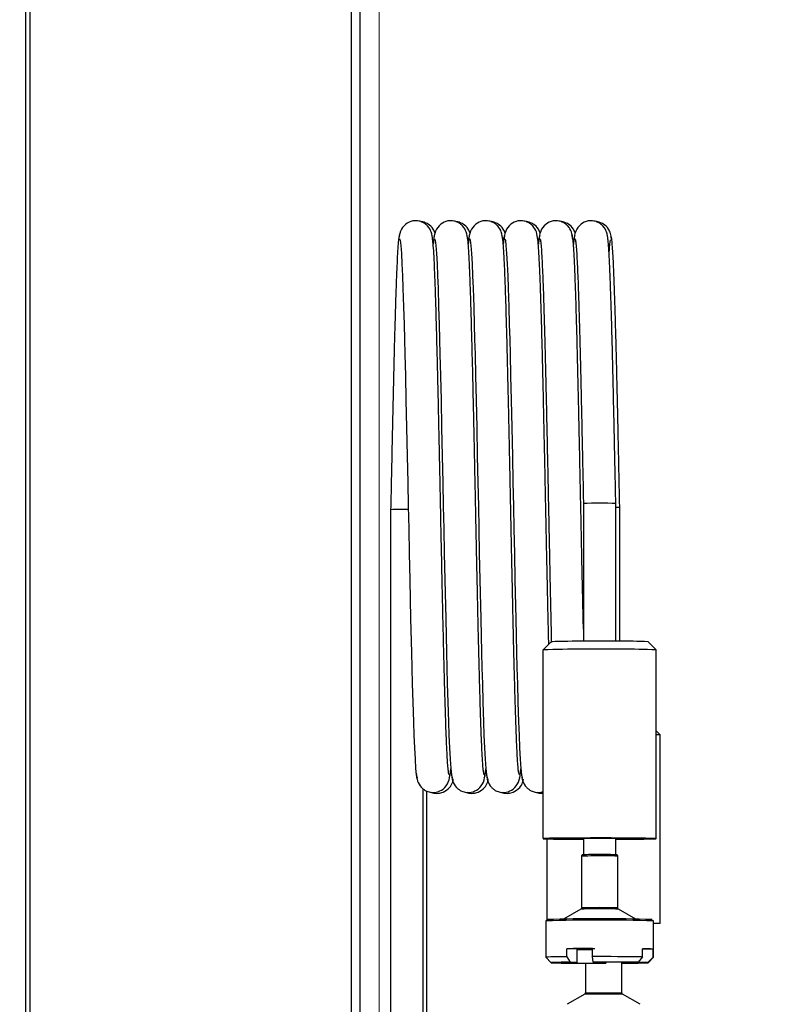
# Paper-space layout 'Specification Drawing' of a CAD drawing. Header units: millimetres. Extents: x 0 to 420, y 0 to 297.
# Tile 23 of 38: x 123 to 139, y 189 to 209. Entities that reach past the tile are written whole.
import ezdxf

# ---------------------------------------------------------------- set-up
doc = ezdxf.new("R2010")
doc.units = ezdxf.units.MM
doc.styles.add('SLDTEXTSTYLE0', font='TXT', dxfattribs={"width": 0.75})
doc.dimstyles.new('SLDDIMSTYLE2', dxfattribs={"dimtxt": 3.5, "dimasz": 3.302, "dimexe": 0, "dimexo": 0.0625, "dimgap": 0.875, "dimtad": 1, "dimlfac": 9, "dimrnd": 1e-09, "dimzin": 12, "dimdsep": 46, "dimtxsty": 'SLDTEXTSTYLE0', "dimsah": 1, "dimcen": 0.09, "dimadec": 0, "dimazin": 3, "dimtfac": 1, "dimtofl": 0, "dimtmove": 0, "dimatfit": 3, "dimfxl": 0, "dimfrac": 2, "dimtolj": 1, "dimtzin": 12, "dimarcsym": 0})
doc.dimstyles.new('SLDDIMSTYLE9', dxfattribs={"dimtxt": 3.5, "dimasz": 3.302, "dimexe": 0, "dimexo": 0.0625, "dimgap": 0.875, "dimtad": 1, "dimdec": 0, "dimlfac": 9, "dimrnd": 1e-09, "dimzin": 12, "dimdsep": 46, "dimtxsty": 'SLDTEXTSTYLE0', "dimsah": 1, "dimcen": 0.09, "dimadec": 0, "dimazin": 3, "dimtfac": 1, "dimtdec": 0, "dimtofl": 0, "dimtmove": 0, "dimatfit": 3, "dimfxl": 0, "dimfrac": 2, "dimtolj": 1, "dimtzin": 12, "dimarcsym": 0})

# ---------------------------------------------------------------- blocks, each defined once
blk = doc.blocks.new('_D_13')
at = {"color": 8, "linetype": 'Continuous', "lineweight": 0}
for p, q in [((67.578, 210.837), (67.578, 271.817)), ((130.793, 187.882), (130.793, 271.817)), ((130.793, 270.817), (67.578, 270.817))]:
    blk.add_line(p, q, dxfattribs=at)
at = {"color": 8, "linetype": 'Continuous', "lineweight": 18}
for points in [[(67.578, 270.817), (70.88, 270.309), (70.88, 271.325)], [(130.793, 270.817), (127.491, 271.325), (127.491, 270.309)]]:
    blk.add_solid(points, dxfattribs=at)
at = {"color": 8, "linetype": 'Continuous', "lineweight": 18, "char_height": 3.5, "attachment_point": 1, "style": 'SLDTEXTSTYLE0'}
for s, insert in [('570', (90.528, 275.33)), ('mm', (98.287, 275.33)), ('DEPTH', (91.826, 269.774))]:
    blk.add_mtext(s, dxfattribs=dict(at, insert=insert))
blk = doc.blocks.new('_D_14')
at = {"color": 8, "linetype": 'Continuous', "lineweight": 0}
for p, q in [((131.456, 259.237), (148.303, 259.237)), ((147.303, 259.237), (147.303, 178.593)), ((122.718, 178.593), (148.303, 178.593))]:
    blk.add_line(p, q, dxfattribs=at)
at = {"color": 8, "linetype": 'Continuous', "lineweight": 18}
for points in [[(147.303, 259.237), (146.795, 255.935), (147.811, 255.935)], [(147.303, 178.593), (147.811, 181.895), (146.795, 181.895)]]:
    blk.add_solid(points, dxfattribs=at)
at = {"color": 8, "linetype": 'Continuous', "lineweight": 18, "char_height": 3.5, "attachment_point": 1, "rotation": 90, "style": 'SLDTEXTSTYLE0'}
for s, insert in [('720 - 750mm', (142.79, 205.434)), ('HEIGHT', (148.346, 211.639))]:
    blk.add_mtext(s, dxfattribs=dict(at, insert=insert))

psp = doc.layouts.new('Specification Drawing')

# ---------------------------------------------------------------- linework, layer by layer
at = {"color": 7, "linetype": 'Continuous', "lineweight": 25}
for p, q in [((130.3893, 252.042), (130.3893, 185.8036)), ((123.6004, 185.8036), (123.6004, 251.859)), ((130.2116, 251.911), (130.2116, 185.8036)), ((123.5004, 251.5825), (123.5004, 182.6377)), ((135.0002, 199.2978), (135.0002, 196.4595)), ((135.6669, 196.4595), (135.6669, 199.2978)), ((135.7482, 199.2148), (135.6669, 199.2148)), ((135.7482, 196.4591), (135.7482, 199.2148)), ((131.028, 199.1699), (131.028, 186.393)), ((134.3336, 196.4488), (134.167, 196.2822)), ((136.5001, 196.2822), (136.3335, 196.4488)), ((134.1669, 196.282), (134.1669, 192.3934)), ((136.5002, 192.3934), (136.5002, 196.282)), ((136.5816, 194.5321), (136.5002, 194.6134)), ((136.5816, 194.5321), (136.5002, 194.5321)), ((136.5816, 190.6432), (136.5816, 194.5321)), ((131.6947, 186.393), (131.6947, 193.4203)), ((131.776, 186.437), (131.776, 193.3731)), ((134.2482, 192.3885), (134.2482, 190.7018)), ((135.0002, 192.3993), (135.0002, 192.0611)), ((135.6669, 192.0611), (135.6669, 192.3993)), ((134.9596, 192.0323), (134.9596, 190.9651)), ((135.7076, 190.9651), (135.7076, 192.0323)), ((134.9457, 190.9411), (134.5902, 190.7359)), ((136.0769, 190.7359), (135.7214, 190.9411)), ((134.2224, 190.699), (134.2224, 189.9491)), ((136.4447, 189.9491), (136.4447, 190.699)), ((136.5816, 190.6432), (136.4447, 190.6432)), ((134.6575, 189.9592), (134.6575, 190.1259)), ((134.8738, 190.1227), (134.6575, 190.1259)), ((134.8738, 189.8449), (134.8738, 190.1227)), ((134.8817, 190.1224), (134.8738, 190.1222)), ((134.8738, 190.1218), (134.9118, 190.1216)), ((134.8905, 190.121), (134.8738, 190.1211)), ((134.8738, 190.1205), (134.8905, 190.121)), ((134.908, 190.1181), (134.8738, 190.1183)), ((134.8738, 190.1176), (134.8867, 190.1175)), ((134.8742, 190.1155), (134.8738, 190.1155)), ((134.8738, 190.1148), (134.9042, 190.1147)), ((134.8738, 190.1138), (134.8829, 190.1141)), ((134.8829, 190.1141), (134.8738, 190.1141)), ((134.8917, 190.1127), (134.8738, 190.1122)), ((134.8738, 190.1121), (134.9217, 190.1118)), ((134.9005, 190.1112), (134.8738, 190.1114)), ((134.8738, 190.1107), (134.8792, 190.1107)), ((134.9255, 190.1153), (134.8742, 190.1155)), ((134.8992, 190.1196), (134.878, 190.119)), ((134.878, 190.119), (134.9293, 190.1187)), ((134.8792, 190.1113), (134.8792, 190.1107)), ((134.8792, 190.1107), (134.9005, 190.1112)), ((134.933, 190.1222), (134.8817, 190.1224)), ((134.8867, 190.1182), (134.8867, 190.1175)), ((134.8867, 190.1175), (134.908, 190.1181)), ((134.943, 190.1124), (134.8917, 190.1127)), ((134.9167, 190.1167), (134.8955, 190.1161)), ((134.8955, 190.1161), (134.9468, 190.1159)), ((134.9505, 190.1193), (134.8992, 190.1196)), ((134.9042, 190.1154), (134.9042, 190.1147)), ((134.9042, 190.1147), (134.9255, 190.1153)), ((134.9118, 190.1223), (134.9118, 190.1216)), ((134.9118, 190.1216), (134.933, 190.1222)), ((134.9343, 190.1139), (134.913, 190.1133)), ((134.913, 190.1133), (134.9643, 190.113)), ((134.9681, 190.1165), (134.9167, 190.1167)), ((134.9418, 190.1207), (134.9205, 190.1201)), ((134.9205, 190.1201), (134.9718, 190.1199)), ((134.9217, 190.1125), (134.9217, 190.1118)), ((134.9217, 190.1118), (134.943, 190.1124)), ((134.9293, 190.1194), (134.9293, 190.1187)), ((134.9293, 190.1187), (134.9505, 190.1193)), ((134.9518, 190.111), (134.9305, 190.1104)), ((134.9305, 190.1104), (134.9818, 190.1102)), ((134.9856, 190.1136), (134.9343, 190.1139)), ((134.9593, 190.1179), (134.938, 190.1173)), ((134.938, 190.1173), (134.9893, 190.1171)), ((134.9931, 190.1205), (134.9418, 190.1207)), ((134.9468, 190.1166), (134.9468, 190.1159)), ((134.9468, 190.1159), (134.9681, 190.1165)), ((135.0031, 190.1108), (134.9518, 190.111)), ((134.9768, 190.115), (134.9555, 190.1144)), ((134.9555, 190.1144), (135.0069, 190.1142)), ((135.0106, 190.1176), (134.9593, 190.1179)), ((134.9844, 190.1219), (134.9631, 190.1213)), ((134.9631, 190.1213), (135.0144, 190.1211)), ((134.9643, 190.1137), (134.9643, 190.113)), ((134.9643, 190.113), (134.9856, 190.1136)), ((134.9718, 190.1206), (134.9718, 190.1199)), ((134.9718, 190.1199), (134.9931, 190.1205)), ((134.9943, 190.1122), (134.9731, 190.1116)), ((134.9731, 190.1116), (135.0244, 190.1113)), ((135.0281, 190.1148), (134.9768, 190.115)), ((135.0019, 190.1191), (134.9806, 190.1185)), ((134.9806, 190.1185), (135.0319, 190.1182)), ((134.9818, 190.1109), (134.9818, 190.1102)), ((134.9818, 190.1102), (135.0031, 190.1108)), ((135.0357, 190.1217), (134.9844, 190.1219)), ((134.9893, 190.1177), (134.9893, 190.1171)), ((134.9893, 190.1171), (135.0106, 190.1176)), ((135.0457, 190.1119), (134.9943, 190.1122)), ((135.0194, 190.1162), (134.9981, 190.1156)), ((134.9981, 190.1156), (135.0494, 190.1154)), ((135.0532, 190.1188), (135.0019, 190.1191)), ((135.0269, 190.1231), (135.0056, 190.1225)), ((135.0056, 190.1225), (135.057, 190.1223)), ((135.0069, 190.1149), (135.0069, 190.1142)), ((135.0069, 190.1142), (135.0281, 190.1148)), ((135.0144, 190.1218), (135.0144, 190.1211)), ((135.0144, 190.1211), (135.0357, 190.1217)), ((135.0369, 190.1134), (135.0156, 190.1128)), ((135.0156, 190.1128), (135.0669, 190.1125)), ((135.0707, 190.116), (135.0194, 190.1162)), ((135.0444, 190.1202), (135.0231, 190.1197)), ((135.0231, 190.1197), (135.0745, 190.1194)), ((135.0244, 190.112), (135.0244, 190.1113)), ((135.0244, 190.1113), (135.0457, 190.1119)), ((135.0782, 190.1229), (135.0269, 190.1231)), ((135.0319, 190.1189), (135.0319, 190.1182)), ((135.0319, 190.1182), (135.0532, 190.1188)), ((135.0544, 190.1105), (135.0331, 190.1099)), ((135.0331, 190.1099), (135.0844, 190.1097)), ((135.0882, 190.1131), (135.0369, 190.1134)), ((135.0619, 190.1174), (135.0407, 190.1168)), ((135.0407, 190.1168), (135.092, 190.1166)), ((135.0957, 190.12), (135.0444, 190.1202)), ((135.0494, 190.1161), (135.0494, 190.1154)), ((135.0494, 190.1154), (135.0707, 190.116)), ((135.1057, 190.1103), (135.0544, 190.1105)), ((135.057, 190.123), (135.057, 190.1223)), ((135.057, 190.1223), (135.0782, 190.1229)), ((135.0795, 190.1145), (135.0582, 190.114)), ((135.0582, 190.114), (135.1095, 190.1137)), ((135.1133, 190.1172), (135.0619, 190.1174)), ((135.087, 190.1214), (135.0657, 190.1208)), ((135.0657, 190.1208), (135.117, 190.1206)), ((135.0669, 190.1132), (135.0669, 190.1125)), ((135.0669, 190.1125), (135.0882, 190.1131)), ((135.0745, 190.1201), (135.0745, 190.1194)), ((135.0745, 190.1194), (135.0957, 190.12)), ((135.097, 190.1117), (135.0757, 190.1111)), ((135.0757, 190.1111), (135.127, 190.1109)), ((135.1308, 190.1143), (135.0795, 190.1145)), ((135.1045, 190.1186), (135.0832, 190.118)), ((135.0832, 190.118), (135.1345, 190.1177)), ((135.0844, 190.1104), (135.0844, 190.1097)), ((135.0844, 190.1097), (135.1057, 190.1103)), ((135.1383, 190.1212), (135.087, 190.1214)), ((135.092, 190.1173), (135.092, 190.1166)), ((135.092, 190.1166), (135.1133, 190.1172)), ((135.1483, 190.1114), (135.097, 190.1117)), ((135.122, 190.1157), (135.1007, 190.1151)), ((135.1007, 190.1151), (135.1521, 190.1149)), ((135.1558, 190.1183), (135.1045, 190.1186)), ((135.1296, 190.1226), (135.1083, 190.122)), ((135.1083, 190.122), (135.1596, 190.1218)), ((135.1095, 190.1144), (135.1095, 190.1137)), ((135.1095, 190.1137), (135.1308, 190.1143)), ((135.117, 190.1213), (135.117, 190.1206)), ((135.117, 190.1206), (135.1383, 190.1212)), ((135.1395, 190.1129), (135.1183, 190.1123)), ((135.1183, 190.1123), (135.1696, 190.112)), ((135.1733, 190.1155), (135.122, 190.1157)), ((135.1471, 190.1198), (135.1258, 190.1192)), ((135.1258, 190.1192), (135.1771, 190.1189)), ((135.127, 190.1115), (135.127, 190.1109)), ((135.127, 190.1109), (135.1483, 190.1114)), ((135.1809, 190.1224), (135.1296, 190.1226)), ((135.1345, 190.1184), (135.1345, 190.1177)), ((135.1345, 190.1177), (135.1558, 190.1183)), ((135.157, 190.11), (135.1358, 190.1094)), ((135.1358, 190.1094), (135.1871, 190.1092)), ((135.189, 190.1126), (135.1395, 190.1129)), ((135.1646, 190.1169), (135.1433, 190.1163)), ((135.1433, 190.1163), (135.189, 190.1161)), ((135.189, 190.1196), (135.1471, 190.1198)), ((135.1721, 190.1238), (135.1508, 190.1232)), ((135.1508, 190.1232), (135.189, 190.123)), ((135.1521, 190.1156), (135.1521, 190.1149)), ((135.1521, 190.1149), (135.1733, 190.1155)), ((135.189, 190.1099), (135.157, 190.11)), ((135.1596, 190.1225), (135.1596, 190.1218)), ((135.1596, 190.1218), (135.1809, 190.1224)), ((135.1821, 190.1141), (135.1608, 190.1135)), ((135.1608, 190.1135), (135.189, 190.1133)), ((135.189, 190.1168), (135.1646, 190.1169)), ((135.189, 190.1209), (135.1683, 190.1203)), ((135.1683, 190.1203), (135.189, 190.1203)), ((135.1696, 190.1127), (135.1696, 190.112)), ((135.1696, 190.112), (135.189, 190.1126)), ((135.189, 190.1237), (135.1721, 190.1238)), ((135.1771, 190.1196), (135.1771, 190.1189)), ((135.1771, 190.1189), (135.189, 190.1193)), ((135.189, 190.1109), (135.1783, 190.1106)), ((135.1783, 190.1106), (135.189, 190.1106)), ((135.189, 190.114), (135.1821, 190.1141)), ((135.189, 190.1176), (135.1859, 190.1175)), ((135.1859, 190.1175), (135.189, 190.1175)), ((135.1871, 190.1099), (135.1871, 190.1092)), ((135.1871, 190.1092), (135.189, 190.1092)), ((135.189, 189.9618), (135.189, 190.1284)), ((136.2153, 189.9569), (136.2153, 190.1235)), ((136.4352, 190.1174), (136.2153, 190.1171)), ((136.4352, 189.9508), (136.4352, 190.1174)), ((134.2225, 189.949), (134.3336, 189.8379)), ((134.6575, 189.9592), (134.7251, 189.8471)), ((135.2034, 189.8494), (135.189, 189.9618)), ((136.2153, 189.9569), (136.1271, 189.845)), ((136.325, 189.8395), (136.4352, 189.9508)), ((136.3335, 189.8379), (136.4446, 189.949)), ((136.4352, 189.9508), (136.4447, 189.9491)), ((134.3421, 189.8365), (134.5844, 189.8369)), ((134.5353, 189.8368), (134.54, 189.831)), ((134.7339, 189.8327), (134.54, 189.831)), ((134.5844, 189.8369), (134.5844, 189.8391)), ((134.8738, 189.8449), (134.7251, 189.8471)), ((134.7339, 189.8327), (134.7339, 189.8433)), ((135.0409, 189.827), (135.0409, 189.2148)), ((135.2034, 189.8494), (135.2352, 189.8466)), ((135.4319, 189.8294), (135.4319, 189.8466)), ((135.4637, 189.8266), (135.4319, 189.8294)), ((135.4637, 189.8266), (135.4663, 189.8466)), ((135.7889, 189.2148), (135.7889, 189.8449)), ((135.7933, 189.8311), (135.7933, 189.8449)), ((135.7933, 189.8311), (135.942, 189.8289)), ((135.9332, 189.8433), (136.1271, 189.845)), ((136.0827, 189.8391), (136.0827, 189.8446)), ((136.325, 189.8395), (136.0827, 189.8391)), ((135.027, 189.1907), (134.6625, 188.9802)), ((135.8028, 189.1907), (135.027, 189.1907)), ((135.0409, 189.2148), (135.7889, 189.2148)), ((136.1674, 188.9802), (135.8028, 189.1907))]:
    psp.add_line(p, q, dxfattribs=at)
at = {"color": 7, "linetype": 'Continuous', "lineweight": 25, "flags": 128}
for points in [[(131.2122, 204.7501), (131.2246, 204.7226), (131.2376, 204.6141), (131.2499, 204.4454), (131.2615, 204.232), (131.2722, 203.9901), (131.2818, 203.7344), (131.2944, 203.35), (131.305, 202.9881), (131.3136, 202.6744), (131.3214, 202.3763), (131.3322, 201.9298), (131.3437, 201.427), (131.3562, 200.8621), (131.3688, 200.2755), (131.3802, 199.7324), (131.3902, 199.2428), (131.3998, 198.7775), (131.4104, 198.2698), (131.4221, 197.7245), (131.4397, 196.9231), (131.4561, 196.2254), (131.464, 195.9144), (131.4728, 195.584), (131.4838, 195.203), (131.4966, 194.7966), (131.5065, 194.524), (131.5175, 194.2633), (131.5295, 194.0293), (131.5423, 193.8381), (131.556, 193.7053), (131.5711, 193.648), (131.5711, 193.648)], [(131.9344, 204.7501), (131.9468, 204.7226), (131.9599, 204.6141), (131.9722, 204.4454), (131.9838, 204.232), (131.9944, 203.9901), (132.004, 203.7344), (132.0166, 203.35), (132.0273, 202.9881), (132.0359, 202.6744), (132.0436, 202.3763), (132.0545, 201.9298), (132.0659, 201.427), (132.0784, 200.8621), (132.091, 200.2755), (132.1024, 199.7324), (132.1125, 199.2428), (132.122, 198.7775), (132.1327, 198.2698), (132.1443, 197.7245), (132.162, 196.9231), (132.1783, 196.2254), (132.1862, 195.9144), (132.195, 195.584), (132.206, 195.203), (132.2188, 194.7966), (132.2287, 194.524), (132.2397, 194.2633), (132.2517, 194.0293), (132.2645, 193.8381), (132.2783, 193.7053), (132.2933, 193.648), (132.2933, 193.648)], [(132.6566, 204.7501), (132.669, 204.7226), (132.6821, 204.6141), (132.6944, 204.4454), (132.706, 204.232), (132.7166, 203.9901), (132.7263, 203.7344), (132.7388, 203.35), (132.7495, 202.9881), (132.7581, 202.6744), (132.7658, 202.3763), (132.7767, 201.9298), (132.7881, 201.427), (132.8006, 200.8621), (132.8132, 200.2755), (132.8246, 199.7324), (132.8347, 199.2428), (132.8442, 198.7775), (132.8549, 198.2698), (132.8666, 197.7245), (132.8842, 196.9231), (132.9006, 196.2254), (132.9084, 195.9144), (132.9173, 195.584), (132.9282, 195.203), (132.941, 194.7966), (132.9509, 194.524), (132.9619, 194.2633), (132.9739, 194.0293), (132.9868, 193.8381), (133.0005, 193.7053), (133.0155, 193.648), (133.0155, 193.648)], [(133.3789, 204.7501), (133.3913, 204.7226), (133.4043, 204.6141), (133.4166, 204.4454), (133.4282, 204.232), (133.4389, 203.9901), (133.4485, 203.7344), (133.461, 203.35), (133.4717, 202.9881), (133.4803, 202.6744), (133.488, 202.3763), (133.4989, 201.9298), (133.5104, 201.427), (133.5228, 200.8621), (133.5355, 200.2755), (133.5469, 199.7324), (133.5569, 199.2428), (133.5665, 198.7775), (133.5771, 198.2698), (133.5888, 197.7245), (133.6064, 196.9231), (133.6228, 196.2254), (133.6306, 195.9144), (133.6395, 195.584), (133.6504, 195.203), (133.6633, 194.7966), (133.6732, 194.524), (133.6842, 194.2633), (133.6962, 194.0293), (133.709, 193.8381), (133.7227, 193.7053), (133.7378, 193.648), (133.7378, 193.648)], [(135.6669, 199.2978), (135.6669, 199.2978), (135.6468, 199.2992), (135.5889, 199.3003), (135.5002, 199.3012), (135.3914, 199.3016), (135.2757, 199.3016), (135.1669, 199.3012), (135.0782, 199.3003), (135.0203, 199.2992), (135.0002, 199.2978), (135.0002, 199.2978)], [(135.7804, 192.4058), (135.5748, 192.4065), (135.361, 192.4068), (135.1462, 192.4066), (134.9378, 192.406), (134.7429, 192.405), (134.568, 192.4035), (134.4193, 192.4017), (134.3017, 192.3996), (134.2192, 192.3974), (134.1747, 192.3949), (134.1697, 192.3925), (134.2042, 192.39), (134.2773, 192.3877), (134.3863, 192.3855), (134.5275, 192.3837), (134.6962, 192.3821), (134.8867, 192.381), (135.0002, 192.3805)], [(135.0002, 192.3875), (134.9613, 192.3878), (134.8486, 192.3891), (134.7689, 192.3907), (134.7276, 192.3925), (134.7277, 192.3943), (134.7691, 192.3961), (134.8489, 192.3977), (134.9617, 192.399), (135.0999, 192.3999), (135.254, 192.4004), (135.4136, 192.4004), (135.5676, 192.3999)], [(135.5676, 192.3999), (135.7058, 192.399), (135.8185, 192.3977), (135.8982, 192.3961), (135.9395, 192.3943), (135.9394, 192.3925), (135.8981, 192.3907), (135.8182, 192.3891), (135.7054, 192.3878), (135.6669, 192.3875)], [(135.6669, 192.3805), (135.7293, 192.3807), (135.9243, 192.3818), (136.0991, 192.3832), (136.2478, 192.385), (136.3654, 192.3871), (136.4479, 192.3894), (136.4924, 192.3918), (136.4975, 192.3943), (136.4629, 192.3968), (136.3898, 192.3991), (136.2808, 192.4012), (136.1396, 192.4031), (135.9709, 192.4046), (135.7804, 192.4058)], [(134.7251, 189.8471), (134.6267, 189.8461), (134.5404, 189.845), (134.4677, 189.8438), (134.4098, 189.8424), (134.3677, 189.841), (134.3422, 189.8395), (134.3336, 189.838), (134.3421, 189.8365)], [(134.5844, 189.8369), (134.578, 189.838), (134.5845, 189.8391), (134.6038, 189.8402), (134.6356, 189.8413), (134.6794, 189.8423), (134.7343, 189.8433), (134.7995, 189.8441), (134.8738, 189.8449)], [(136.0827, 189.8391), (136.0891, 189.838), (136.0826, 189.8369), (136.0633, 189.8357), (136.0315, 189.8347), (135.9877, 189.8336), (135.9328, 189.8327), (135.8676, 189.8318), (135.7933, 189.8311)], [(135.942, 189.8289), (136.0404, 189.8299), (136.1267, 189.831), (136.1994, 189.8322), (136.2573, 189.8336), (136.2994, 189.835), (136.3249, 189.8365), (136.3336, 189.838), (136.325, 189.8395)]]:
    psp.add_lwpolyline(points, dxfattribs=at)
at = {"color": 7, "linetype": 'Continuous', "lineweight": 25}
for centre, radius, start, end in [((131.3057, 190.0563), 9.1179, 89.45614, 91.74558), ((135.2664, 164.674), 31.7885, 89.18854, 91.6815), ((135.8342, 185.2403), 11.2196, 87.44924, 90.60038), ((135.2304, 162.9005), 33.3984, 89.05627, 91.82471), ((135.8995, 182.313), 13.982, 87.53747, 90.48776), ((135.3092, 180.1923), 11.8451, 89.18933, 91.69165), ((135.4561, 182.8897), 9.174, 88.82324, 89.9372), ((135.5301, 188.4344), 3.6023, 87.177, 90.84822), ((135.3087, 178.3518), 12.5945, 89.21081, 91.65128), ((135.3335, 179.9248), 11.0466, 88.05942, 91.93987), ((135.5356, 187.0201), 3.9254, 87.28717, 90.78005), ((135.3336, 153.6029), 37.1127, 88.28438, 91.71562), ((135.3361, 154.2985), 36.4445, 88.30079, 91.70746), ((135.2778, 115.6696), 74.4589, 90.0684, 90.477361), ((135.2957, 139.4924), 50.6321, 90.0684, 90.47736), ((135.2837, 142.8581), 47.266, 90.11486, 90.49686), ((135.287, 237.9834), 47.8761, 269.50557, 269.8827), ((136.1905, 185.2766), 4.847, 87.1061, 89.70663), ((134.566, 184.5502), 5.4098, 89.03137, 93.64162), ((135.3709, 120.5659), 69.3961, 89.302799, 90.150217), ((135.2999, 252.2829), 62.4565, 269.302799, 270.150217), ((135.3082, 237.0186), 47.1894, 269.3028, 270.15022), ((135.3672, 127.3931), 62.4565, 89.302799, 90.150217), ((135.359, 142.6574), 47.1894, 89.3028, 90.15022), ((135.0131, 189.2148), 0.0278, 300, 0), ((135.8167, 189.2148), 0.0278, 180, 240)]:
    psp.add_arc(centre, radius, start, end, dxfattribs=at)
for points, knots in [([(131.893, 204.7333), (131.8877, 204.7854), (131.8783, 204.8778), (131.8168, 204.992), (131.7473, 205.0553), (131.6927, 205.0909), (131.6152, 205.1182), (131.5446, 205.1245), (131.4469, 205.1161), (131.3172, 205.0518), (131.2108, 204.8982), (131.1987, 204.7855), (131.1922, 204.7247)], [0, 0, 0, 0, 0.1780509, 0.3152531, 0.3674006, 0.4078958, 0.4616893, 0.4965793, 0.5421366, 0.6631884, 0.818084, 1, 1, 1, 1]), ([(131.9449, 204.8677), (131.9328, 204.8964), (131.9009, 204.9722), (131.8153, 205.0496), (131.7378, 205.0864), (131.673, 205.1018), (131.6536, 205.1018), (131.6506, 205.1018)], [0, 0, 0, 0, 0.2321165, 0.6132669, 0.8523393, 0.9766093, 1, 1, 1, 1]), ([(132.6152, 204.7333), (132.6099, 204.7854), (132.6005, 204.8778), (132.539, 204.992), (132.4695, 205.0553), (132.4149, 205.0909), (132.3374, 205.1182), (132.2668, 205.1245), (132.1691, 205.1161), (132.0394, 205.0518), (131.933, 204.8982), (131.921, 204.7855), (131.9144, 204.7247)], [0, 0, 0, 0, 0.1780509, 0.3152531, 0.3674006, 0.4078958, 0.4616893, 0.4965793, 0.5421366, 0.6631884, 0.818084, 1, 1, 1, 1]), ([(132.6671, 204.8677), (132.655, 204.8964), (132.6232, 204.9722), (132.5375, 205.0496), (132.46, 205.0864), (132.3952, 205.1018), (132.3758, 205.1018), (132.3728, 205.1018)], [0, 0, 0, 0, 0.2321165, 0.6132669, 0.8523393, 0.9766093, 1, 1, 1, 1]), ([(133.3374, 204.7333), (133.3321, 204.7854), (133.3228, 204.8778), (133.2612, 204.992), (133.1918, 205.0553), (133.1372, 205.0909), (133.0596, 205.1182), (132.989, 205.1245), (132.8914, 205.1161), (132.7616, 205.0518), (132.6553, 204.8982), (132.6432, 204.7855), (132.6367, 204.7247)], [0, 0, 0, 0, 0.1780509, 0.3152531, 0.3674006, 0.4078958, 0.4616893, 0.4965793, 0.5421366, 0.6631884, 0.818084, 1, 1, 1, 1]), ([(133.3893, 204.8677), (133.3773, 204.8964), (133.3454, 204.9722), (133.2598, 205.0496), (133.1823, 205.0864), (133.1174, 205.1018), (133.0981, 205.1018), (133.095, 205.1018)], [0, 0, 0, 0, 0.2321165, 0.6132669, 0.8523393, 0.9766093, 1, 1, 1, 1]), ([(134.0596, 204.7333), (134.0544, 204.7854), (134.045, 204.8778), (133.9834, 204.992), (133.914, 205.0553), (133.8594, 205.0909), (133.7818, 205.1182), (133.7112, 205.1245), (133.6136, 205.1161), (133.4838, 205.0518), (133.3775, 204.8982), (133.3654, 204.7855), (133.3589, 204.7247)], [0, 0, 0, 0, 0.1780509, 0.3152531, 0.3674006, 0.4078958, 0.4616893, 0.4965793, 0.5421366, 0.6631884, 0.818084, 1, 1, 1, 1]), ([(134.1115, 204.8677), (134.0995, 204.8964), (134.0676, 204.9722), (133.982, 205.0496), (133.9045, 205.0864), (133.8396, 205.1018), (133.8203, 205.1018), (133.8172, 205.1018)], [0, 0, 0, 0, 0.2321165, 0.6132669, 0.8523393, 0.9766093, 1, 1, 1, 1]), ([(134.7819, 204.7333), (134.7766, 204.7854), (134.7672, 204.8778), (134.7057, 204.992), (134.6362, 205.0553), (134.5816, 205.0909), (134.5041, 205.1182), (134.4335, 205.1245), (134.3358, 205.1161), (134.2061, 205.0518), (134.0997, 204.8982), (134.0876, 204.7855), (134.0811, 204.7247)], [0, 0, 0, 0, 0.1780509, 0.3152531, 0.3674006, 0.4078958, 0.4616893, 0.4965793, 0.5421366, 0.6631884, 0.818084, 1, 1, 1, 1]), ([(134.8338, 204.8677), (134.8217, 204.8964), (134.7898, 204.9722), (134.7042, 205.0496), (134.6267, 205.0864), (134.5619, 205.1018), (134.5425, 205.1018), (134.5394, 205.1018)], [0, 0, 0, 0, 0.2321165, 0.6132669, 0.8523393, 0.9766093, 1, 1, 1, 1]), ([(135.5041, 204.7333), (135.4988, 204.7854), (135.4894, 204.8778), (135.4279, 204.992), (135.3584, 205.0553), (135.3038, 205.0909), (135.2263, 205.1182), (135.1557, 205.1245), (135.058, 205.1161), (134.9283, 205.0518), (134.8219, 204.8982), (134.8099, 204.7855), (134.8033, 204.7247)], [0, 0, 0, 0, 0.1780509, 0.31525308, 0.3674006, 0.40789578, 0.46168934, 0.49657926, 0.54213656, 0.66318841, 0.818084, 1, 1, 1, 1]), ([(135.5778, 204.7492), (135.5737, 204.7877), (135.5659, 204.8601), (135.511, 204.9698), (135.4269, 205.0498), (135.3489, 205.0864), (135.2841, 205.1018), (135.2647, 205.1018), (135.2617, 205.1018)], [0, 0, 0, 0, 0.21681748, 0.40743651, 0.7015642, 0.88605263, 0.98194981, 1, 1, 1, 1]), ([(131.21, 204.8198), (131.2052, 204.8082), (131.1957, 204.7852), (131.1821, 204.6518), (131.1687, 204.4554), (131.1556, 204.1963), (131.1428, 203.8853), (131.1307, 203.5313), (131.1189, 203.1423), (131.106, 202.6809), (131.0924, 202.1457), (131.0784, 201.5406), (131.065, 200.9307), (131.052, 200.3267), (131.0397, 199.74), (131.0318, 199.3562), (131.028, 199.1699)], [0, 0, 0, 0, 0.0776003, 0.1526673, 0.225904, 0.2975418, 0.3671219, 0.4342636, 0.4995108, 0.5631581, 0.6449417, 0.7226787, 0.7970664, 0.8683721, 0.9361301, 1, 1, 1, 1]), ([(132.2349, 193.7098), (132.2307, 193.7175), (132.2226, 193.7325), (132.2109, 193.8334), (132.198, 194.004), (132.1837, 194.2696), (132.1685, 194.6398), (132.1549, 195.0521), (132.1422, 195.4844), (132.1305, 195.9192), (132.119, 196.3772), (132.1082, 196.8402), (132.0983, 197.2882), (132.0888, 197.7248), (132.0793, 198.1634), (132.0707, 198.573), (132.0638, 198.9037), (132.0578, 199.1957), (132.0515, 199.5069), (132.0441, 199.8653), (132.0357, 200.2656), (132.0258, 200.7276), (132.0145, 201.2422), (132.0021, 201.7988), (131.9881, 202.3833), (131.9724, 202.9746), (131.9575, 203.4738), (131.9438, 203.8773), (131.931, 204.1925), (131.9174, 204.4604), (131.9033, 204.6647), (131.889, 204.7999), (131.879, 204.8146), (131.874, 204.8221)], [0, 0, 0, 0, 0.0348091, 0.068004, 0.0997263, 0.1449574, 0.1869628, 0.2254634, 0.2609224, 0.2932943, 0.3223919, 0.3559325, 0.3837058, 0.4059673, 0.4350177, 0.4612879, 0.477222, 0.4921247, 0.5115737, 0.530779, 0.5539794, 0.5811518, 0.6122031, 0.6469483, 0.6856958, 0.7285957, 0.7752815, 0.8084217, 0.8435496, 0.880526, 0.9191031, 0.9592725, 1, 1, 1, 1]), ([(131.9322, 204.8198), (131.9274, 204.8092), (131.918, 204.7883), (131.9088, 204.6886), (131.9042, 204.6397)], [0, 0, 0, 0, 0.5092444, 1, 1, 1, 1]), ([(132.9571, 193.7098), (132.9529, 193.7175), (132.9448, 193.7325), (132.9331, 193.8334), (132.9202, 194.004), (132.9059, 194.2696), (132.8908, 194.6398), (132.8771, 195.0521), (132.8644, 195.4844), (132.8527, 195.9192), (132.8412, 196.3772), (132.8304, 196.8402), (132.8205, 197.2882), (132.811, 197.7248), (132.8016, 198.1634), (132.7929, 198.573), (132.7861, 198.9037), (132.7801, 199.1957), (132.7737, 199.5069), (132.7663, 199.8653), (132.7579, 200.2656), (132.748, 200.7276), (132.7368, 201.2422), (132.7243, 201.7988), (132.7103, 202.3833), (132.6946, 202.9746), (132.6797, 203.4738), (132.6661, 203.8773), (132.6532, 204.1925), (132.6396, 204.4604), (132.6255, 204.6647), (132.6112, 204.7999), (132.6012, 204.8146), (132.5962, 204.8221)], [0, 0, 0, 0, 0.0348091, 0.068004, 0.0997263, 0.1449574, 0.1869628, 0.2254634, 0.2609224, 0.2932943, 0.3223919, 0.3559325, 0.3837058, 0.4059673, 0.4350177, 0.4612879, 0.477222, 0.4921247, 0.5115737, 0.530779, 0.5539794, 0.5811518, 0.6122031, 0.6469483, 0.6856958, 0.7285957, 0.7752815, 0.8084217, 0.8435496, 0.880526, 0.9191031, 0.9592725, 1, 1, 1, 1]), ([(132.6544, 204.8198), (132.6496, 204.8092), (132.6402, 204.7883), (132.631, 204.6886), (132.6265, 204.6397)], [0, 0, 0, 0, 0.5092444, 1, 1, 1, 1]), ([(133.6793, 193.7098), (133.6752, 193.7175), (133.6671, 193.7325), (133.6553, 193.8334), (133.6424, 194.004), (133.6281, 194.2696), (133.613, 194.6398), (133.5994, 195.0521), (133.5866, 195.4844), (133.5749, 195.9192), (133.5634, 196.3772), (133.5527, 196.8402), (133.5427, 197.2882), (133.5332, 197.7248), (133.5238, 198.1634), (133.5152, 198.573), (133.5083, 198.9037), (133.5023, 199.1957), (133.496, 199.5069), (133.4886, 199.8653), (133.4801, 200.2656), (133.4703, 200.7276), (133.459, 201.2422), (133.4465, 201.7988), (133.4326, 202.3833), (133.4169, 202.9746), (133.402, 203.4738), (133.3883, 203.8773), (133.3754, 204.1925), (133.3618, 204.4604), (133.3478, 204.6647), (133.3334, 204.7999), (133.3235, 204.8146), (133.3184, 204.8221)], [0, 0, 0, 0, 0.0348091, 0.068004, 0.0997263, 0.1449574, 0.1869628, 0.2254634, 0.2609224, 0.2932943, 0.3223919, 0.3559325, 0.3837058, 0.4059673, 0.4350177, 0.4612879, 0.477222, 0.4921247, 0.5115737, 0.530779, 0.5539794, 0.5811518, 0.6122031, 0.6469483, 0.6856958, 0.7285957, 0.7752815, 0.8084217, 0.8435496, 0.880526, 0.9191031, 0.9592725, 1, 1, 1, 1]), ([(133.3766, 204.8198), (133.3718, 204.8092), (133.3624, 204.7883), (133.3532, 204.6886), (133.3487, 204.6397)], [0, 0, 0, 0, 0.5092444, 1, 1, 1, 1]), ([(134.2853, 196.4004), (134.2816, 196.5566), (134.2746, 196.8531), (134.265, 197.2885), (134.2554, 197.7247), (134.246, 198.1634), (134.2374, 198.573), (134.2305, 198.9037), (134.2245, 199.1957), (134.2182, 199.5069), (134.2108, 199.8653), (134.2024, 200.2656), (134.1925, 200.7276), (134.1812, 201.2422), (134.1688, 201.7988), (134.1548, 202.3833), (134.1391, 202.9746), (134.1242, 203.4738), (134.1105, 203.8773), (134.0976, 204.1925), (134.0841, 204.4604), (134.07, 204.6647), (134.0557, 204.7999), (134.0457, 204.8146), (134.0406, 204.8221)], [0, 0, 0, 0, 0.0457696, 0.0869176, 0.1198996, 0.1629397, 0.2018608, 0.2254683, 0.2475478, 0.2763628, 0.3048167, 0.3391897, 0.3794475, 0.4254522, 0.4769296, 0.5343366, 0.5978958, 0.667064, 0.7161635, 0.7682079, 0.8229911, 0.8801456, 0.9396594, 1, 1, 1, 1]), ([(134.0989, 204.8198), (134.0941, 204.8092), (134.0846, 204.7883), (134.0754, 204.6886), (134.0709, 204.6397)], [0, 0, 0, 0, 0.5092444, 1, 1, 1, 1]), ([(134.1011, 204.7501), (134.1052, 204.7461), (134.1138, 204.7379), (134.1262, 204.6278), (134.1385, 204.4602), (134.1501, 204.2465), (134.1608, 204.0046), (134.1717, 203.7133), (134.1825, 203.3793), (134.1932, 203.0177), (134.2022, 202.6884), (134.2113, 202.3372), (134.2214, 201.924), (134.2328, 201.4184), (134.2451, 200.8646), (134.2573, 200.2958), (134.2687, 199.7525), (134.2789, 199.251), (134.289, 198.7616), (134.2997, 198.2526), (134.3131, 197.6272), (134.3266, 197.0037), (134.3362, 196.5971), (134.34, 196.4371)], [0, 0, 0, 0, 0.0527403, 0.1087651, 0.1610249, 0.2096046, 0.2542147, 0.2946798, 0.3477171, 0.3921654, 0.4277526, 0.4596929, 0.5049696, 0.5532408, 0.6050855, 0.6571415, 0.7043741, 0.7465793, 0.7866718, 0.8307443, 0.878893, 0.9523594, 1, 1, 1, 1]), ([(135.0002, 196.7115), (134.999, 196.7654), (134.9944, 196.9604), (134.9872, 197.289), (134.9776, 197.7246), (134.9682, 198.1635), (134.9596, 198.573), (134.9527, 198.9037), (134.9467, 199.1957), (134.9404, 199.5069), (134.933, 199.8653), (134.9246, 200.2656), (134.9147, 200.7276), (134.9034, 201.2422), (134.891, 201.7988), (134.877, 202.3833), (134.8613, 202.9746), (134.8464, 203.4738), (134.8327, 203.8773), (134.8199, 204.1925), (134.8063, 204.4604), (134.7922, 204.6647), (134.7779, 204.7999), (134.7679, 204.8146), (134.7629, 204.8221)], [0, 0, 0, 0, 0.0161996, 0.0586227, 0.0926267, 0.1370006, 0.1771278, 0.2014668, 0.2242305, 0.2539385, 0.2832741, 0.3187122, 0.3602176, 0.4076478, 0.4607205, 0.5199065, 0.5854353, 0.6567469, 0.7073678, 0.7610251, 0.8175059, 0.8764315, 0.9377896, 1, 1, 1, 1]), ([(134.8211, 204.8198), (134.8163, 204.8092), (134.8069, 204.7883), (134.7976, 204.6886), (134.7931, 204.6397)], [0, 0, 0, 0, 0.5092444, 1, 1, 1, 1]), ([(134.8233, 204.7501), (134.8274, 204.7461), (134.836, 204.7379), (134.8484, 204.6278), (134.8607, 204.4602), (134.8723, 204.2465), (134.883, 204.0046), (134.8939, 203.7133), (134.9047, 203.3793), (134.9154, 203.0177), (134.9245, 202.6884), (134.9336, 202.3372), (134.9436, 201.924), (134.9551, 201.4184), (134.9673, 200.8646), (134.9795, 200.2957), (134.9905, 199.7708), (134.9972, 199.4429), (135.0002, 199.2978)], [0, 0, 0, 0, 0.07109435, 0.14661618, 0.21706274, 0.28254859, 0.34268329, 0.39723056, 0.46872532, 0.52864197, 0.57661378, 0.61966952, 0.68070286, 0.74577273, 0.81565987, 0.8858317, 0.94950158, 1, 1, 1, 1]), ([(135.6669, 199.2979), (135.6655, 199.368), (135.6618, 199.5497), (135.6552, 199.8653), (135.6468, 200.2656), (135.6369, 200.7276), (135.6256, 201.2422), (135.6132, 201.7988), (135.5992, 202.3833), (135.5835, 202.9746), (135.5686, 203.4738), (135.5549, 203.8773), (135.5421, 204.1925), (135.5285, 204.4604), (135.5144, 204.6647), (135.5001, 204.7999), (135.4901, 204.8146), (135.4851, 204.8221)], [0, 0, 0, 0, 0.0241104, 0.062483, 0.108838, 0.1631293, 0.2251707, 0.2945926, 0.3720112, 0.4577265, 0.551006, 0.617221, 0.6874076, 0.7612876, 0.8383656, 0.9186253, 1, 1, 1, 1]), ([(135.5289, 204.4418), (135.5322, 204.4912), (135.5398, 204.6069), (135.5518, 204.7108), (135.5608, 204.7252), (135.5653, 204.7325)], [0, 0, 0, 0, 0.2690463, 0.6300597, 1, 1, 1, 1]), ([(135.7482, 199.2149), (135.7457, 199.3371), (135.7418, 199.5289), (135.7363, 199.7979), (135.7309, 200.0559), (135.7238, 200.3874), (135.7147, 200.8129), (135.7035, 201.3226), (135.6922, 201.825), (135.6808, 202.2986), (135.6697, 202.7284), (135.6576, 203.159), (135.6448, 203.5761), (135.631, 203.9647), (135.6173, 204.2753), (135.6042, 204.5093), (135.5919, 204.6722), (135.5791, 204.783), (135.5702, 204.7988), (135.5657, 204.807)], [0, 0, 0, 0, 0.0418903, 0.0657408, 0.0925428, 0.1309847, 0.1810917, 0.2426738, 0.31542, 0.3706416, 0.4312824, 0.4971021, 0.5677085, 0.6434679, 0.724955, 0.7894934, 0.8565632, 0.9265783, 1, 1, 1, 1]), ([(131.5533, 193.7431), (131.5588, 193.6888), (131.5684, 193.5931), (131.6299, 193.477), (131.7, 193.4127), (131.7537, 193.3775), (131.8314, 193.3498), (131.9027, 193.3433), (131.9998, 193.3515), (132.1292, 193.4146), (132.2357, 193.5658), (132.2477, 193.6755), (132.2541, 193.7345)], [0, 0, 0, 0, 0.1915179, 0.3374594, 0.3922046, 0.4341651, 0.4881554, 0.5223091, 0.5664711, 0.6825733, 0.8294093, 1, 1, 1, 1]), ([(132.2348, 193.645), (132.2401, 193.655), (132.2502, 193.6743), (132.2602, 193.7531), (132.2652, 193.8261), (132.2655, 193.8292)], [0, 0, 0, 0, 0.5053636, 0.9790129, 1, 1, 1, 1]), ([(132.2756, 193.7431), (132.281, 193.6888), (132.2907, 193.5931), (132.3522, 193.477), (132.4222, 193.4127), (132.4759, 193.3775), (132.5536, 193.3498), (132.6249, 193.3433), (132.7221, 193.3515), (132.8515, 193.4146), (132.9579, 193.5658), (132.9699, 193.6755), (132.9763, 193.7345)], [0, 0, 0, 0, 0.19151794, 0.33745941, 0.39220458, 0.43416506, 0.4881554, 0.52230908, 0.56647112, 0.68257335, 0.82940928, 1, 1, 1, 1]), ([(132.957, 193.645), (132.9623, 193.655), (132.9724, 193.6743), (132.9824, 193.7531), (132.9875, 193.8261), (132.9877, 193.8292)], [0, 0, 0, 0, 0.5053636, 0.9790129, 1, 1, 1, 1]), ([(132.9978, 193.7431), (133.0033, 193.6888), (133.0129, 193.5931), (133.0744, 193.477), (133.1444, 193.4127), (133.1982, 193.3775), (133.2758, 193.3498), (133.3472, 193.3433), (133.4443, 193.3515), (133.5737, 193.4146), (133.6801, 193.5658), (133.6921, 193.6755), (133.6985, 193.7345)], [0, 0, 0, 0, 0.1915179, 0.3374594, 0.3922046, 0.4341651, 0.4881554, 0.5223091, 0.5664711, 0.6825733, 0.8294093, 1, 1, 1, 1]), ([(133.6793, 193.645), (133.6845, 193.655), (133.6947, 193.6743), (133.7047, 193.7531), (133.7097, 193.8261), (133.7099, 193.8292)], [0, 0, 0, 0, 0.5053636, 0.9790129, 1, 1, 1, 1]), ([(133.72, 193.7431), (133.7255, 193.6888), (133.7351, 193.5931), (133.7966, 193.477), (133.8666, 193.4127), (133.9203, 193.3775), (133.9983, 193.3495), (134.0689, 193.344), (134.1255, 193.3449), (134.155, 193.3608), (134.1669, 193.3673)], [0, 0, 0, 0, 0.3210969, 0.5657808, 0.657566, 0.7279165, 0.8184361, 0.8756978, 0.9497394, 1, 1, 1, 1]), ([(131.8721, 193.3477), (131.8783, 193.3446), (131.8984, 193.3346), (131.9559, 193.3255), (132.0249, 193.3253), (132.1266, 193.3489), (132.233, 193.4256), (132.304, 193.5327), (132.3135, 193.6004), (132.3173, 193.628)], [0, 0, 0, 0, 0.03780758, 0.12219848, 0.22937133, 0.41293587, 0.69288717, 0.87454259, 1, 1, 1, 1]), ([(132.5943, 193.3477), (132.6005, 193.3446), (132.6206, 193.3346), (132.6781, 193.3255), (132.7472, 193.3253), (132.8488, 193.3489), (132.9552, 193.4256), (133.0262, 193.5327), (133.0357, 193.6004), (133.0395, 193.628)], [0, 0, 0, 0, 0.0378076, 0.1221985, 0.2293713, 0.4129359, 0.6928872, 0.8745426, 1, 1, 1, 1]), ([(133.3166, 193.3477), (133.3228, 193.3446), (133.3428, 193.3346), (133.4004, 193.3255), (133.4694, 193.3253), (133.571, 193.3489), (133.6774, 193.4256), (133.7484, 193.5327), (133.7579, 193.6004), (133.7618, 193.628)], [0, 0, 0, 0, 0.03780758, 0.12219848, 0.22937133, 0.41293587, 0.69288717, 0.87454259, 1, 1, 1, 1]), ([(134.0388, 193.3477), (134.045, 193.3446), (134.065, 193.3347), (134.1185, 193.3257), (134.1504, 193.3267), (134.1669, 193.3271)], [0, 0, 0, 0, 0.17867416, 0.57749564, 1, 1, 1, 1]), ([(135.4663, 192.0638), (135.4483, 192.0638), (135.3957, 192.064), (135.3013, 192.0641), (135.193, 192.0638), (135.0979, 192.0629), (135.0287, 192.0627), (134.9899, 192.0591), (134.99, 192.0625), (134.9759, 192.0578), (134.9703, 192.0547), (134.9645, 192.0489), (134.9602, 192.041), (134.96, 192.0352), (134.9599, 192.0325)], [0, 0, 0, 0, 0.08108429, 0.23705336, 0.39349508, 0.54996964, 0.70655605, 0.86363143, 0.94487006, 0.95303924, 0.96261679, 0.97490404, 0.98866262, 1, 1, 1, 1]), ([(135.7072, 192.0332), (135.707, 192.0361), (135.7065, 192.0419), (135.7023, 192.0491), (135.6974, 192.0541), (135.6926, 192.0571), (135.6888, 192.0587), (135.6859, 192.0595), (135.6832, 192.0601), (135.6783, 192.0606), (135.671, 192.0611), (135.6521, 192.0616), (135.6418, 192.0618)], [0, 0, 0, 0, 0.0479321, 0.0942052, 0.1330355, 0.166373, 0.1942363, 0.2211811, 0.2589079, 0.3367233, 0.6382951, 1, 1, 1, 1]), ([(134.9592, 190.9653), (134.9591, 190.9621), (134.9588, 190.9561), (134.9546, 190.9488), (134.9508, 190.9445), (134.9487, 190.9431), (134.9483, 190.9429)], [0, 0, 0, 0, 0.3508168, 0.6746361, 0.9447482, 1, 1, 1, 1]), ([(135.7179, 190.9436), (135.7177, 190.9438), (135.7152, 190.9454), (135.7111, 190.9508), (135.7077, 190.9583), (135.7079, 190.9634), (135.708, 190.9652)], [0, 0, 0, 0, 0.03941534, 0.39410989, 0.78624147, 1, 1, 1, 1])]:
    psp.add_open_spline(points, degree=3, knots=knots, dxfattribs=at)

# ---------------------------------------------------------------- dimensions: what is measured, and where the dimension line sits
at = {"color": 8, "linetype": 'Continuous', "lineweight": 18}
dim = psp.add_linear_dim(base=(67.5782, 265.2618), p1=(130.7929, 186.8823), p2=(67.5782, 209.8368), text='<>mm\\XDEPTH', dimstyle='SLDDIMSTYLE9', dxfattribs=at)
dim.commit()
dim.dimension.update_dxf_attribs({"geometry": '_D_13', "text_midpoint": (98.7825, 265.2618), "dimtype": 160})
dim = psp.add_linear_dim(base=(152.8581, 178.5925), p1=(130.4558, 259.237), p2=(121.7184, 178.5925), angle=90, text='720 - 750mm\\XHEIGHT', dimstyle='SLDDIMSTYLE2', dxfattribs=at)
dim.commit()
dim.dimension.update_dxf_attribs({"geometry": '_D_14', "text_midpoint": (152.8581, 219.636), "dimtype": 160})

doc.saveas('drawing.dxf')
